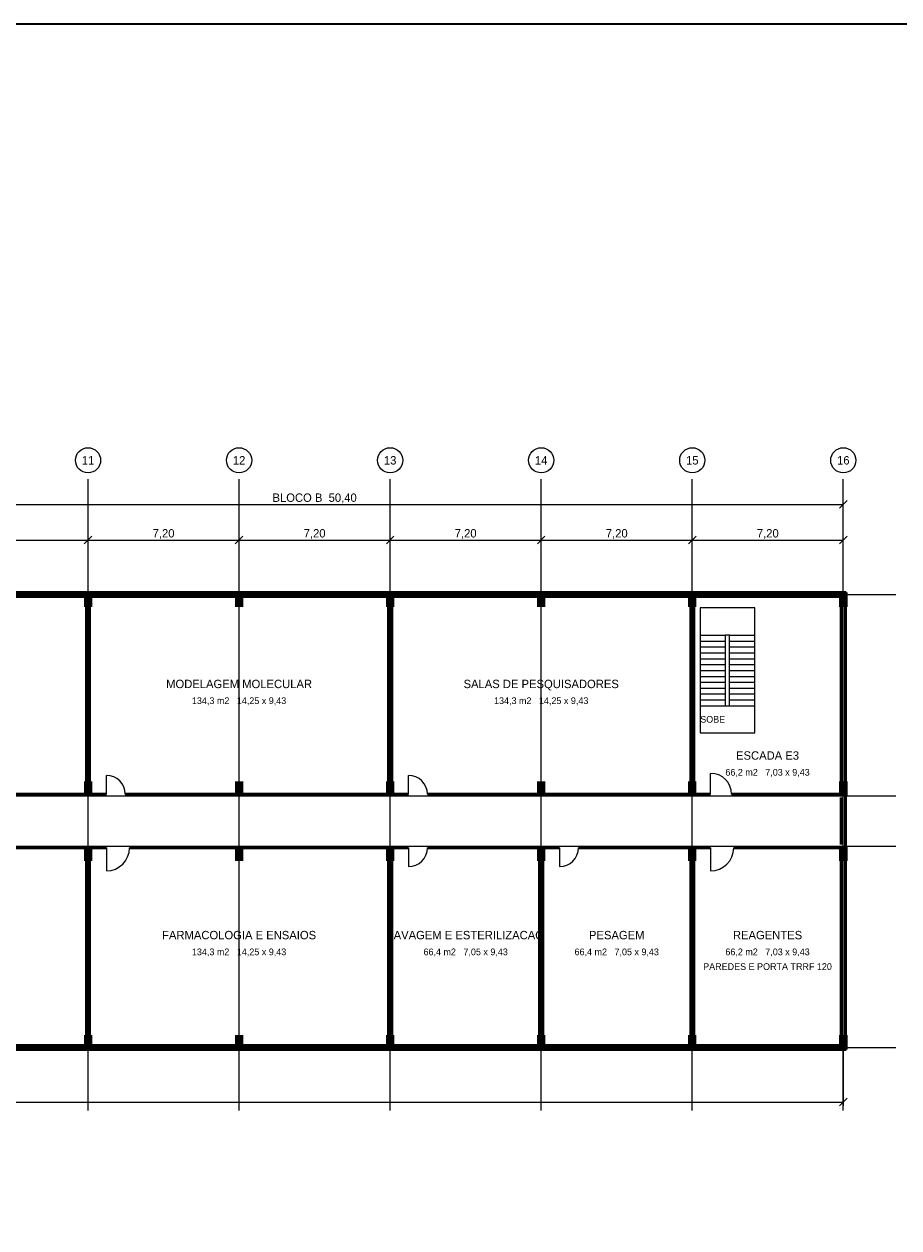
# Model space of a CAD drawing. Header units: metres. Extents: x -12 to 152, y -66 to 49.
# Tile 4 of 5: x 69 to 111, y -9 to 49. Entities that reach past the tile are written whole.
import ezdxf
from ezdxf.enums import TextEntityAlignment as Align

# ---------------------------------------------------------------- set-up
doc = ezdxf.new("R2010")
doc.units = ezdxf.units.M
for name, color, linetype, lineweight, true_color in [('COTA', 8, 'Continuous', 13, 0x6a6a6a), ('EIXO', 8, 'Continuous', 13, 0x6a6a6a), ('ESQUADRIA', 4, 'Continuous', 18, 0x007f9f), ('MOBILIA', 9, 'Continuous', 13, 0xa8a8a8)]:
    doc.layers.add(name, color=color, linetype=linetype, lineweight=lineweight, true_color=true_color)
for name, color, linetype, lineweight in [('FOLHA', 7, 'Continuous', 35), ('PAREDE', 7, 'Continuous', 50), ('PILAR', 7, 'Continuous', 35), ('TEXTO', 7, 'Continuous', 18)]:
    doc.layers.add(name, color=color, linetype=linetype, lineweight=lineweight)

msp = doc.modelspace()

# ---------------------------------------------------------------- hatches: boundary and pattern name
at = {"layer": 'PILAR'}
for points in [[(71.8, 21), (72.2, 21), (72.2, 21.7), (71.8, 21.7)], [(79, 21), (79.4, 21), (79.4, 21.7), (79, 21.7)], [(86.2, 21), (86.6, 21), (86.6, 21.7), (86.2, 21.7)], [(93.4, 21), (93.8, 21), (93.8, 21.7), (93.4, 21.7)], [(100.6, 21), (101, 21), (101, 21.7), (100.6, 21.7)], [(107.8, 21), (108.2, 21), (108.2, 21.7), (107.8, 21.7)], [(71.8, 12), (72.2, 12), (72.2, 12.7), (71.8, 12.7)], [(79, 12), (79.4, 12), (79.4, 12.7), (79, 12.7)], [(86.2, 12), (86.6, 12), (86.6, 12.7), (86.2, 12.7)], [(93.4, 12), (93.8, 12), (93.8, 12.7), (93.4, 12.7)], [(100.6, 12), (101, 12), (101, 12.7), (100.6, 12.7)], [(107.8, 12), (108.2, 12), (108.2, 12.7), (107.8, 12.7)], [(71.8, 8.9), (72.2, 8.9), (72.2, 9.6), (71.8, 9.6)], [(79, 8.9), (79.4, 8.9), (79.4, 9.6), (79, 9.6)], [(86.2, 8.9), (86.6, 8.9), (86.6, 9.6), (86.2, 9.6)], [(93.4, 8.9), (93.8, 8.9), (93.8, 9.6), (93.4, 9.6)], [(100.6, 8.9), (101, 8.9), (101, 9.6), (100.6, 9.6)], [(107.8, 8.9), (108.2, 8.9), (108.2, 9.6), (107.8, 9.6)], [(71.8, -0.1), (72.2, -0.1), (72.2, 0.6), (71.8, 0.6)], [(79, -0.1), (79.4, -0.1), (79.4, 0.6), (79, 0.6)], [(86.2, -0.1), (86.6, -0.1), (86.6, 0.6), (86.2, 0.6)], [(93.4, -0.1), (93.8, -0.1), (93.8, 0.6), (93.4, 0.6)], [(100.6, -0.1), (101, -0.1), (101, 0.6), (100.6, 0.6)], [(107.8, -0.1), (108.2, -0.1), (108.2, 0.6), (107.8, 0.6)]]:
    msp.add_hatch(color=7, dxfattribs=at).paths.add_polyline_path(points)

# ---------------------------------------------------------------- linework, layer by layer
at = {"layer": 'COTA'}
for p, q in [((57.6, 25.9), (108, 25.9)), ((107.82, 25.72), (108.18, 26.08)), ((108, 21.78), (108, 26.08)), ((64.8, 24.2), (72, 24.2)), ((71.82, 24.02), (72.18, 24.38)), ((71.82, 24.02), (72.18, 24.38)), ((72, 21.78), (72, 24.38)), ((72, 21.78), (72, 24.38)), ((72, 24.2), (79.2, 24.2)), ((79.02, 24.02), (79.38, 24.38)), ((79.02, 24.02), (79.38, 24.38)), ((79.2, 21.78), (79.2, 24.38)), ((79.2, 21.78), (79.2, 24.38)), ((79.2, 24.2), (86.4, 24.2)), ((86.22, 24.02), (86.58, 24.38)), ((86.22, 24.02), (86.58, 24.38)), ((86.4, 21.78), (86.4, 24.38)), ((86.4, 21.78), (86.4, 24.38)), ((86.4, 24.2), (93.6, 24.2)), ((93.42, 24.02), (93.78, 24.38)), ((93.42, 24.02), (93.78, 24.38)), ((93.6, 21.78), (93.6, 24.38)), ((93.6, 21.78), (93.6, 24.38)), ((93.6, 24.2), (100.8, 24.2)), ((100.62, 24.02), (100.98, 24.38)), ((100.62, 24.02), (100.98, 24.38)), ((100.8, 21.78), (100.8, 24.38)), ((100.8, 21.78), (100.8, 24.38)), ((100.8, 24.2), (108, 24.2)), ((107.82, 24.02), (108.18, 24.38)), ((108, 21.78), (108, 24.38)), ((108, -0.18), (108, -2.78)), ((0, -2.6), (108, -2.6)), ((107.82, -2.78), (108.18, -2.42))]:
    msp.add_line(p, q, dxfattribs=at)
at = {"layer": 'EIXO'}
for p, q in [((72, -3), (72, 27.1)), ((79.2, -3), (79.2, 27.1)), ((86.4, -3), (86.4, 27.1)), ((93.6, -3), (93.6, 27.1)), ((100.8, -3), (100.8, 27.1)), ((108, -3), (108, 27.1)), ((-5.5, 21.6), (110.5, 21.6)), ((-5.5, 12), (110.5, 12)), ((-5.5, 9.6), (110.5, 9.6)), ((-5.5, 0), (110.5, 0))]:
    msp.add_line(p, q, dxfattribs=at)
for centre in [(72, 28), (79.2, 28), (86.4, 28), (93.6, 28), (100.8, 28), (108, 28)]:
    msp.add_circle(centre, 0.6, dxfattribs=at)
at = {"layer": 'ESQUADRIA'}
for p, q in [((72.6, 21.6), (75, 21.6)), ((76.2, 21.6), (78.6, 21.6)), ((79.8, 21.6), (82.2, 21.6)), ((83.4, 21.6), (85.8, 21.6)), ((87, 21.6), (89.4, 21.6)), ((90.6, 21.6), (93, 21.6)), ((94.2, 21.6), (96.6, 21.6)), ((97.8, 21.6), (100.2, 21.6)), ((101.675, 21.5), (102.675, 21.5)), ((72.875, 12.075), (72.875, 12.975)), ((87.275, 12.075), (87.275, 12.975)), ((101.675, 12.075), (101.675, 13.075)), ((72.875, 9.525), (72.875, 8.425)), ((87.275, 9.525), (87.275, 8.625)), ((94.475, 9.525), (94.475, 8.625)), ((101.675, 9.525), (101.675, 8.425)), ((69, 0), (71.4, 0)), ((72.6, 0), (75, 0)), ((76.2, 0), (78.6, 0)), ((79.8, 0), (82.2, 0)), ((83.4, 0), (85.8, 0)), ((87, 0), (89.4, 0)), ((90.6, 0), (93, 0)), ((94.2, 0), (96.6, 0)), ((97.8, 0), (100.2, 0))]:
    msp.add_line(p, q, dxfattribs=at)
for points in [[(72.6, 21.5), (75, 21.5), (75, 21.7), (72.6, 21.7)], [(76.2, 21.5), (78.6, 21.5), (78.6, 21.7), (76.2, 21.7)], [(79.8, 21.5), (82.2, 21.5), (82.2, 21.7), (79.8, 21.7)], [(83.4, 21.5), (85.8, 21.5), (85.8, 21.7), (83.4, 21.7)], [(87, 21.5), (89.4, 21.5), (89.4, 21.7), (87, 21.7)], [(90.6, 21.5), (93, 21.5), (93, 21.7), (90.6, 21.7)], [(94.2, 21.5), (96.6, 21.5), (96.6, 21.7), (94.2, 21.7)], [(97.8, 21.5), (100.2, 21.5), (100.2, 21.7), (97.8, 21.7)], [(69, -0.1), (71.4, -0.1), (71.4, 0.1), (69, 0.1)], [(72.6, -0.1), (75, -0.1), (75, 0.1), (72.6, 0.1)], [(76.2, -0.1), (78.6, -0.1), (78.6, 0.1), (76.2, 0.1)], [(79.8, -0.1), (82.2, -0.1), (82.2, 0.1), (79.8, 0.1)], [(83.4, -0.1), (85.8, -0.1), (85.8, 0.1), (83.4, 0.1)], [(87, -0.1), (89.4, -0.1), (89.4, 0.1), (87, 0.1)], [(90.6, -0.1), (93, -0.1), (93, 0.1), (90.6, 0.1)], [(94.2, -0.1), (96.6, -0.1), (96.6, 0.1), (94.2, 0.1)], [(97.8, -0.1), (100.2, -0.1), (100.2, 0.1), (97.8, 0.1)]]:
    msp.add_lwpolyline(points, close=True, dxfattribs=at)
for centre, radius, start, end in [((72.875, 12.075), 0.9, 0, 90), ((87.275, 12.075), 0.9, 0, 90), ((101.675, 12.075), 1, 0, 90), ((72.875, 9.525), 1.1, 270, 360), ((87.275, 9.525), 0.9, 270, 360), ((94.475, 9.525), 0.9, 270, 360), ((101.675, 9.525), 1.1, 270, 360)]:
    msp.add_arc(centre, radius, start, end, dxfattribs=at)
at = {"layer": 'FOLHA'}
msp.add_lwpolyline([(-12, -66), (152.2, -66), (152.2, 48.8), (-12, 48.8)], close=True, dxfattribs=at)
at = {"layer": 'MOBILIA'}
for p, q in [((101.175, 19.66), (102.375, 19.66)), ((102.575, 19.66), (103.775, 19.66)), ((101.175, 19.38), (102.375, 19.38)), ((101.175, 19.1), (102.375, 19.1)), ((102.575, 19.38), (103.775, 19.38)), ((102.575, 19.1), (103.775, 19.1)), ((101.175, 18.82), (102.375, 18.82)), ((101.175, 18.54), (102.375, 18.54)), ((102.575, 18.82), (103.775, 18.82)), ((102.575, 18.54), (103.775, 18.54)), ((101.175, 18.26), (102.375, 18.26)), ((101.175, 17.98), (102.375, 17.98)), ((102.575, 18.26), (103.775, 18.26)), ((102.575, 17.98), (103.775, 17.98)), ((101.175, 17.7), (102.375, 17.7)), ((101.175, 17.42), (102.375, 17.42)), ((102.575, 17.7), (103.775, 17.7)), ((102.575, 17.42), (103.775, 17.42)), ((101.175, 17.14), (102.375, 17.14)), ((101.175, 16.86), (102.375, 16.86)), ((102.575, 17.14), (103.775, 17.14)), ((102.575, 16.86), (103.775, 16.86)), ((101.175, 16.58), (102.375, 16.58)), ((101.175, 16.3), (102.375, 16.3)), ((102.575, 16.58), (103.775, 16.58)), ((102.575, 16.3), (103.775, 16.3))]:
    msp.add_line(p, q, dxfattribs=at)
for points in [[(101.175, 15), (103.775, 15), (103.775, 20.96), (101.175, 20.96)], [(102.375, 16.3), (102.575, 16.3), (102.575, 19.66), (102.375, 19.66)]]:
    msp.add_lwpolyline(points, close=True, dxfattribs=at)
at = {"layer": 'PAREDE'}
for p, q in [((57.675, 21.5), (71.925, 21.5)), ((71.925, 12.075), (71.925, 21.5)), ((72.075, 12.075), (72.075, 21.5)), ((72.075, 21.5), (86.325, 21.5)), ((86.325, 12.075), (86.325, 21.5)), ((86.475, 12.075), (86.475, 21.5)), ((86.475, 21.5), (100.725, 21.5)), ((100.725, 12.075), (100.725, 21.5)), ((100.875, 12.075), (100.875, 21.5)), ((100.875, 21.5), (107.9, 21.5)), ((107.9, 12.075), (107.9, 21.5)), ((59.575, 12.075), (71.925, 12.075)), ((72.075, 12.075), (72.875, 12.075)), ((73.775, 12.075), (86.325, 12.075)), ((86.475, 12.075), (87.275, 12.075)), ((88.175, 12.075), (100.725, 12.075)), ((100.875, 12.075), (101.675, 12.075)), ((102.675, 12.075), (107.9, 12.075)), ((107.9, 9.675), (107.9, 11.925)), ((59.575, 9.525), (71.925, 9.525)), ((71.925, 0.1), (71.925, 9.525)), ((72.075, 0.1), (72.075, 9.525)), ((72.075, 9.525), (72.875, 9.525)), ((73.975, 9.525), (86.325, 9.525)), ((86.325, 0.1), (86.325, 9.525)), ((86.475, 0.1), (86.475, 9.525)), ((86.475, 9.525), (87.275, 9.525)), ((88.175, 9.525), (93.525, 9.525)), ((93.525, 0.1), (93.525, 9.525)), ((93.675, 0.1), (93.675, 9.525)), ((93.675, 9.525), (94.475, 9.525)), ((95.375, 9.525), (100.725, 9.525)), ((100.725, 0.1), (100.725, 9.525)), ((100.875, 0.1), (100.875, 9.525)), ((100.875, 9.525), (101.675, 9.525)), ((102.775, 9.525), (107.9, 9.525)), ((107.9, 0.1), (107.9, 9.525)), ((57.675, 0.1), (71.925, 0.1)), ((72.075, 0.1), (86.325, 0.1)), ((86.475, 0.1), (93.525, 0.1)), ((93.675, 0.1), (100.725, 0.1)), ((100.875, 0.1), (107.9, 0.1))]:
    msp.add_line(p, q, dxfattribs=at)
msp.add_lwpolyline([(-0.1, -0.1), (108.1, -0.1), (108.1, 21.7), (-0.1, 21.7)], close=True, dxfattribs=at)

# ---------------------------------------------------------------- texts
at = {"layer": 'COTA'}
for s, p in [('BLOCO B  50,40', (82.8, 26.22)), ('7,20', (75.6, 24.52)), ('7,20', (82.8, 24.52)), ('7,20', (90, 24.52)), ('7,20', (97.2, 24.52)), ('7,20', (104.4, 24.52))]:
    msp.add_text(s, height=0.4, dxfattribs=at).set_placement(p, align=Align.MIDDLE_CENTER)
at = {"layer": 'EIXO'}
for s, p in [('11', (72, 28)), ('12', (79.2, 28)), ('13', (86.4, 28)), ('14', (93.6, 28)), ('15', (100.8, 28)), ('16', (108, 28))]:
    msp.add_text(s, height=0.4, dxfattribs=at).set_placement(p, align=Align.MIDDLE_CENTER)
at = {"layer": 'MOBILIA'}
msp.add_text('SOBE', height=0.32, dxfattribs=at).set_placement((101.775, 15.65), align=Align.MIDDLE_CENTER)
at = {"layer": 'TEXTO'}
for s, height, p in [('MODELAGEM MOLECULAR', 0.4, (79.2, 17.338)), ('SALAS DE PESQUISADORES', 0.4, (93.6, 17.338)), ('134,3 m2   14,25 x 9,43', 0.32, (79.2, 16.538)), ('134,3 m2   14,25 x 9,43', 0.32, (93.6, 16.538)), ('ESCADA E3', 0.4, (104.388, 13.925)), ('66,2 m2   7,03 x 9,43', 0.32, (104.388, 13.125)), ('FARMACOLOGIA E ENSAIOS', 0.4, (79.2, 5.362)), ('LAVAGEM E ESTERILIZACAO', 0.4, (90, 5.362)), ('PESAGEM', 0.4, (97.2, 5.362)), ('REAGENTES', 0.4, (104.388, 5.362)), ('134,3 m2   14,25 x 9,43', 0.32, (79.2, 4.562)), ('66,4 m2   7,05 x 9,43', 0.32, (90, 4.562)), ('66,4 m2   7,05 x 9,43', 0.32, (97.2, 4.562)), ('66,2 m2   7,03 x 9,43', 0.32, (104.388, 4.562)), ('PAREDES E PORTA TRRF 120', 0.32, (104.388, 3.862))]:
    msp.add_text(s, height=height, dxfattribs=at).set_placement(p, align=Align.MIDDLE_CENTER)

doc.saveas('drawing.dxf')
